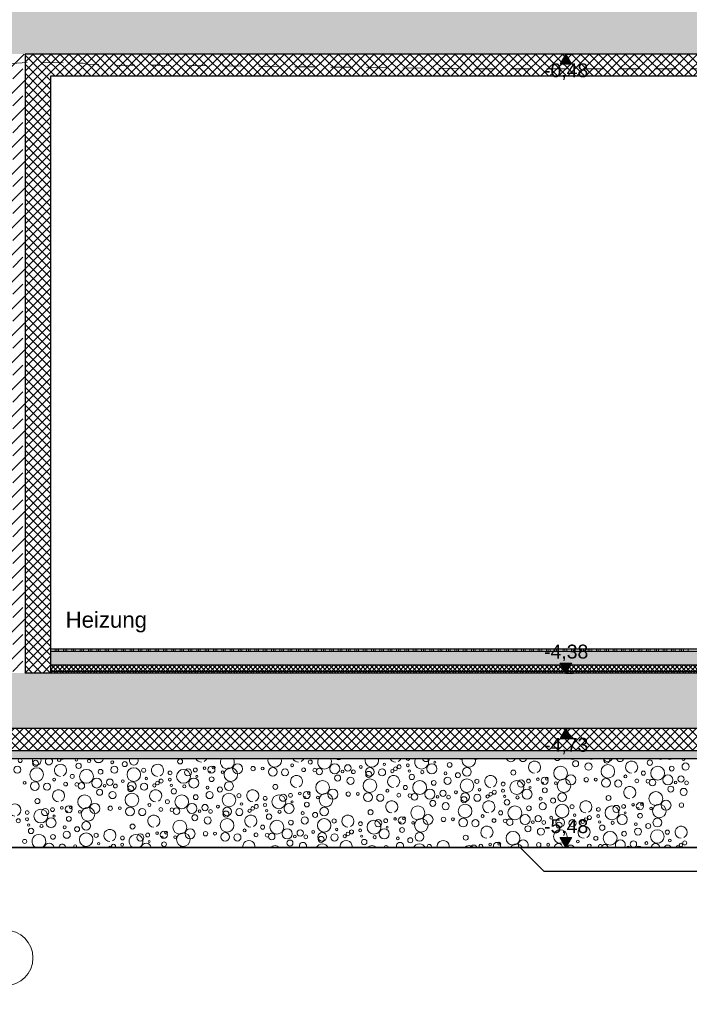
# Model space of a CAD drawing. Header units: metres. Extents: x -14.6 to 48.9, y -22.2 to 2.8.
# Tile 15 of 79: x 7.6 to 11.8, y -16.6 to -10.4. Entities that reach past the tile are written whole.
import ezdxf

# ---------------------------------------------------------------- set-up
doc = ezdxf.new("R2010")
doc.units = ezdxf.units.M
doc.header["$LTSCALE"] = 0.4
doc.header["$MEASUREMENT"] = 0
doc.linetypes.add('Strichlinie_ lang', pattern=[0.529167, 0.3175, -0.211667])
doc.layers.get('0').update_dxf_attribs({"color": 8, "lineweight": 9})
doc.layers.get('Defpoints').update_dxf_attribs({"color": 8, "lineweight": 9})
for name, color, linetype in [('EG__..___S_____ZEICHNEN', 8, 'Continuous'), ('Neubau__ GHIW - druckfeste Dämmung u BP', 8, 'Continuous'), ('Neubau__ GHIW - Perimeterdämmung', 8, 'Continuous'), ('Neubau__ GHIW - Perimeterdämmung Wand', 8, 'Continuous'), ('Neubau_A - Bodenaustausch', 8, 'Continuous'), ('Neubau_A - Sauberkeitsschicht', 8, 'Continuous'), ('Neubau_A-Bodenplatte', 8, 'Continuous'), ('Neubau_A-Decken', 8, 'Continuous'), ('Neubau_A-STB Wände', 8, 'Continuous'), ('Neubau_B-Bodenaufbau', 8, 'Continuous'), ('Neubau_R-Konstruktionsraster gross', 33, 'Continuous'), ('Neubau_T-Bemaßung', 8, 'Continuous'), ('Neubau_T-Text', 8, 'Continuous')]:
    doc.layers.add(name, color=color, linetype=linetype)
doc.layers.add('S-Linien _ Schraffuren.2D', color=8, linetype='Continuous', lineweight=9)
doc.styles.add('ERSTELLTER_STIL_2', font='arial.ttf')
doc.dimstyles.new('ERSTELLTER_STIL__1', dxfattribs={"dimtxt": 0.0875, "dimasz": 0.059375, "dimexe": 0.18, "dimexo": 0.0625, "dimgap": 0, "dimtad": 1, "dimzin": 0, "dimdsep": 46, "dimtxsty": 'ERSTELLTER_STIL_2', "dimblk": 'ARROWHEAD_6', "dimblk1": 'ARROWHEAD_6', "dimblk2": 'ARROWHEAD_6', "dimcen": 0.09, "dimclrd": 7, "dimclre": 7, "dimclrt": 7, "dimazin": 0, "dimtfac": 1, "dimtdec": 4, "dimtmove": 0, "dimatfit": 3, "dimfxl": 1, "dimtolj": 1, "dimtzin": 0, "dimarcsym": 0})
pattern_1 = [(45, (-364.88789, -10.175), (-0.084852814, 0.084852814), []), (45, (-364.93032, -10.13257), (-0.084852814, 0.084852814), [0.09, -0.03])]
pattern_2 = [(45, (-364.88789, -10.175), (-0.035355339, 0.035355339), [0.0375, -0.0125]), (45, (-364.88789, -10.139645), (-0.035355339, 0.035355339), [0.0375, -0.0125])]
pattern_3 = [(45, (-364.88789, -10.175), (-0.0282842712, 0.0282842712), []), (135, (-364.88789, -10.175), (0.0282842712, 0.0282842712), [])]

# ---------------------------------------------------------------- blocks, each defined once
blk = doc.blocks.new('*X264', base_point=(3718.7656, 0))
at = {"layer": 'Neubau_B-Bodenaufbau', "color": 7, "linetype": 'Continuous', "lineweight": 9}
for p, q in [((4091.4931, -4.23), (4091.4931, -4.245)), ((4091.5044, -4.23), (4091.5044, -4.245)), ((4091.5156, -4.23), (4091.5156, -4.245)), ((4091.5456, -4.23), (4091.5456, -4.245)), ((4091.5569, -4.23), (4091.5569, -4.245)), ((4091.5681, -4.23), (4091.5681, -4.245)), ((4091.5981, -4.23), (4091.5981, -4.245)), ((4091.6094, -4.23), (4091.6094, -4.245)), ((4091.6206, -4.23), (4091.6206, -4.245)), ((4091.6506, -4.23), (4091.6506, -4.245)), ((4091.6619, -4.23), (4091.6619, -4.245)), ((4091.6731, -4.23), (4091.6731, -4.245)), ((4091.7031, -4.23), (4091.7031, -4.245)), ((4091.7144, -4.23), (4091.7144, -4.245)), ((4091.7256, -4.23), (4091.7256, -4.245)), ((4091.7556, -4.23), (4091.7556, -4.245)), ((4091.7669, -4.23), (4091.7669, -4.245)), ((4091.7781, -4.23), (4091.7781, -4.245)), ((4091.8081, -4.23), (4091.8081, -4.245)), ((4091.8194, -4.23), (4091.8194, -4.245)), ((4091.8306, -4.23), (4091.8306, -4.245)), ((4091.8606, -4.23), (4091.8606, -4.245)), ((4091.8719, -4.23), (4091.8719, -4.245)), ((4091.8831, -4.23), (4091.8831, -4.245)), ((4091.9131, -4.23), (4091.9131, -4.245)), ((4091.9244, -4.23), (4091.9244, -4.245)), ((4091.9356, -4.23), (4091.9356, -4.245)), ((4091.9656, -4.23), (4091.9656, -4.245)), ((4091.9769, -4.23), (4091.9769, -4.245)), ((4091.9881, -4.23), (4091.9881, -4.245)), ((4092.0181, -4.23), (4092.0181, -4.245)), ((4092.0294, -4.23), (4092.0294, -4.245)), ((4092.0406, -4.23), (4092.0406, -4.245)), ((4092.0706, -4.23), (4092.0706, -4.245)), ((4092.0819, -4.23), (4092.0819, -4.245)), ((4092.0931, -4.23), (4092.0931, -4.245)), ((4092.1231, -4.23), (4092.1231, -4.245)), ((4092.1344, -4.23), (4092.1344, -4.245)), ((4092.1456, -4.23), (4092.1456, -4.245)), ((4092.1756, -4.23), (4092.1756, -4.245)), ((4092.1869, -4.23), (4092.1869, -4.245)), ((4092.1981, -4.23), (4092.1981, -4.245)), ((4092.2281, -4.23), (4092.2281, -4.245)), ((4092.2394, -4.23), (4092.2394, -4.245)), ((4092.2506, -4.23), (4092.2506, -4.245)), ((4092.2806, -4.23), (4092.2806, -4.245)), ((4092.2919, -4.23), (4092.2919, -4.245)), ((4092.3031, -4.23), (4092.3031, -4.245)), ((4092.3331, -4.23), (4092.3331, -4.245)), ((4092.3444, -4.23), (4092.3444, -4.245)), ((4092.3556, -4.23), (4092.3556, -4.245)), ((4092.3856, -4.23), (4092.3856, -4.245)), ((4092.3969, -4.23), (4092.3969, -4.245)), ((4092.4081, -4.23), (4092.4081, -4.245)), ((4092.4381, -4.23), (4092.4381, -4.245)), ((4092.4494, -4.23), (4092.4494, -4.245)), ((4092.4606, -4.23), (4092.4606, -4.245)), ((4092.4906, -4.23), (4092.4906, -4.245)), ((4092.5019, -4.23), (4092.5019, -4.245)), ((4092.5131, -4.23), (4092.5131, -4.245)), ((4092.5431, -4.23), (4092.5431, -4.245)), ((4092.5544, -4.23), (4092.5544, -4.245)), ((4092.5656, -4.23), (4092.5656, -4.245)), ((4092.5956, -4.23), (4092.5956, -4.245)), ((4092.6069, -4.23), (4092.6069, -4.245)), ((4092.6181, -4.23), (4092.6181, -4.245)), ((4092.6481, -4.23), (4092.6481, -4.245)), ((4092.6594, -4.23), (4092.6594, -4.245)), ((4092.6706, -4.23), (4092.6706, -4.245)), ((4092.7006, -4.23), (4092.7006, -4.245)), ((4092.7119, -4.23), (4092.7119, -4.245)), ((4092.7231, -4.23), (4092.7231, -4.245)), ((4092.7531, -4.23), (4092.7531, -4.245)), ((4092.7644, -4.23), (4092.7644, -4.245)), ((4092.7756, -4.23), (4092.7756, -4.245)), ((4092.8056, -4.23), (4092.8056, -4.245)), ((4092.8169, -4.23), (4092.8169, -4.245)), ((4092.8281, -4.23), (4092.8281, -4.245)), ((4092.8581, -4.23), (4092.8581, -4.245)), ((4092.8694, -4.23), (4092.8694, -4.245)), ((4092.8806, -4.23), (4092.8806, -4.245)), ((4092.9106, -4.23), (4092.9106, -4.245)), ((4092.9219, -4.23), (4092.9219, -4.245)), ((4092.9331, -4.23), (4092.9331, -4.245)), ((4092.9631, -4.23), (4092.9631, -4.245)), ((4092.9744, -4.23), (4092.9744, -4.245)), ((4092.9856, -4.23), (4092.9856, -4.245)), ((4093.0156, -4.23), (4093.0156, -4.245)), ((4093.0269, -4.23), (4093.0269, -4.245)), ((4093.0381, -4.23), (4093.0381, -4.245)), ((4093.0681, -4.23), (4093.0681, -4.245)), ((4093.0794, -4.23), (4093.0794, -4.245)), ((4093.0906, -4.23), (4093.0906, -4.245)), ((4093.1206, -4.23), (4093.1206, -4.245)), ((4093.1319, -4.23), (4093.1319, -4.245)), ((4093.1431, -4.23), (4093.1431, -4.245)), ((4093.1731, -4.23), (4093.1731, -4.245)), ((4093.1844, -4.23), (4093.1844, -4.245)), ((4093.1956, -4.23), (4093.1956, -4.245)), ((4093.2256, -4.23), (4093.2256, -4.245)), ((4093.2369, -4.23), (4093.2369, -4.245)), ((4093.2481, -4.23), (4093.2481, -4.245)), ((4093.2781, -4.23), (4093.2781, -4.245)), ((4093.2894, -4.23), (4093.2894, -4.245)), ((4093.3006, -4.23), (4093.3006, -4.245)), ((4093.3306, -4.23), (4093.3306, -4.245)), ((4093.3419, -4.23), (4093.3419, -4.245)), ((4093.3531, -4.23), (4093.3531, -4.245)), ((4093.3831, -4.23), (4093.3831, -4.245)), ((4093.3944, -4.23), (4093.3944, -4.245)), ((4093.4056, -4.23), (4093.4056, -4.245)), ((4093.4356, -4.23), (4093.4356, -4.245)), ((4093.4469, -4.23), (4093.4469, -4.245)), ((4093.4581, -4.23), (4093.4581, -4.245)), ((4093.4881, -4.23), (4093.4881, -4.245)), ((4093.4994, -4.23), (4093.4994, -4.245)), ((4093.5106, -4.23), (4093.5106, -4.245)), ((4093.5406, -4.23), (4093.5406, -4.245)), ((4093.5519, -4.23), (4093.5519, -4.245)), ((4093.5631, -4.23), (4093.5631, -4.245)), ((4093.5931, -4.23), (4093.5931, -4.245)), ((4093.6044, -4.23), (4093.6044, -4.245)), ((4093.6156, -4.23), (4093.6156, -4.245)), ((4093.6456, -4.23), (4093.6456, -4.245)), ((4093.6569, -4.23), (4093.6569, -4.245)), ((4093.6681, -4.23), (4093.6681, -4.245)), ((4093.6981, -4.23), (4093.6981, -4.245)), ((4093.7094, -4.23), (4093.7094, -4.245)), ((4093.7206, -4.23), (4093.7206, -4.245)), ((4093.7506, -4.23), (4093.7506, -4.245)), ((4093.7619, -4.23), (4093.7619, -4.245)), ((4093.7731, -4.23), (4093.7731, -4.245)), ((4093.8031, -4.23), (4093.8031, -4.245)), ((4093.8144, -4.23), (4093.8144, -4.245)), ((4093.8256, -4.23), (4093.8256, -4.245)), ((4093.8556, -4.23), (4093.8556, -4.245)), ((4093.8669, -4.23), (4093.8669, -4.245)), ((4093.8781, -4.23), (4093.8781, -4.245)), ((4093.9081, -4.23), (4093.9081, -4.245)), ((4093.9194, -4.23), (4093.9194, -4.245)), ((4093.9306, -4.23), (4093.9306, -4.245)), ((4093.9606, -4.23), (4093.9606, -4.245)), ((4093.9719, -4.23), (4093.9719, -4.245)), ((4093.9831, -4.23), (4093.9831, -4.245)), ((4094.0131, -4.23), (4094.0131, -4.245)), ((4094.0244, -4.23), (4094.0244, -4.245)), ((4094.0356, -4.23), (4094.0356, -4.245)), ((4094.0656, -4.23), (4094.0656, -4.245)), ((4094.0769, -4.23), (4094.0769, -4.245)), ((4094.0881, -4.23), (4094.0881, -4.245)), ((4094.1181, -4.23), (4094.1181, -4.245)), ((4094.1294, -4.23), (4094.1294, -4.245)), ((4094.1406, -4.23), (4094.1406, -4.245)), ((4094.1706, -4.23), (4094.1706, -4.245)), ((4094.1819, -4.23), (4094.1819, -4.245)), ((4094.1931, -4.23), (4094.1931, -4.245)), ((4094.2231, -4.23), (4094.2231, -4.245)), ((4094.2344, -4.23), (4094.2344, -4.245)), ((4094.2456, -4.23), (4094.2456, -4.245)), ((4094.2756, -4.23), (4094.2756, -4.245)), ((4094.2869, -4.23), (4094.2869, -4.245)), ((4094.2981, -4.23), (4094.2981, -4.245)), ((4094.3281, -4.23), (4094.3281, -4.245)), ((4094.3394, -4.23), (4094.3394, -4.245)), ((4094.3506, -4.23), (4094.3506, -4.245)), ((4094.3806, -4.23), (4094.3806, -4.245)), ((4094.3919, -4.23), (4094.3919, -4.245)), ((4094.4031, -4.23), (4094.4031, -4.245)), ((4094.4331, -4.23), (4094.4331, -4.245)), ((4094.4444, -4.23), (4094.4444, -4.245)), ((4094.4556, -4.23), (4094.4556, -4.245)), ((4094.4856, -4.23), (4094.4856, -4.245)), ((4094.4969, -4.23), (4094.4969, -4.245)), ((4094.5081, -4.23), (4094.5081, -4.245)), ((4094.5381, -4.23), (4094.5381, -4.245)), ((4094.5494, -4.23), (4094.5494, -4.245)), ((4094.5606, -4.23), (4094.5606, -4.245)), ((4094.5906, -4.23), (4094.5906, -4.245)), ((4094.6019, -4.23), (4094.6019, -4.245)), ((4094.6131, -4.23), (4094.6131, -4.245)), ((4094.6431, -4.23), (4094.6431, -4.245)), ((4094.6544, -4.23), (4094.6544, -4.245)), ((4094.6656, -4.23), (4094.6656, -4.245)), ((4094.6956, -4.23), (4094.6956, -4.245)), ((4094.7069, -4.23), (4094.7069, -4.245)), ((4094.7181, -4.23), (4094.7181, -4.245)), ((4094.7481, -4.23), (4094.7481, -4.245)), ((4094.7594, -4.23), (4094.7594, -4.245)), ((4094.7706, -4.23), (4094.7706, -4.245)), ((4094.8006, -4.23), (4094.8006, -4.245)), ((4094.8119, -4.23), (4094.8119, -4.245)), ((4094.8231, -4.23), (4094.8231, -4.245)), ((4094.8531, -4.23), (4094.8531, -4.245)), ((4094.8644, -4.23), (4094.8644, -4.245)), ((4094.8756, -4.23), (4094.8756, -4.245)), ((4094.9056, -4.23), (4094.9056, -4.245)), ((4094.9169, -4.23), (4094.9169, -4.245)), ((4094.9281, -4.23), (4094.9281, -4.245)), ((4094.9581, -4.23), (4094.9581, -4.245)), ((4094.9694, -4.23), (4094.9694, -4.245)), ((4094.9806, -4.23), (4094.9806, -4.245)), ((4095.0106, -4.23), (4095.0106, -4.245)), ((4095.0219, -4.23), (4095.0219, -4.245)), ((4095.0331, -4.23), (4095.0331, -4.245)), ((4095.0631, -4.23), (4095.0631, -4.245)), ((4095.0744, -4.23), (4095.0744, -4.245)), ((4095.0856, -4.23), (4095.0856, -4.245)), ((4095.1156, -4.23), (4095.1156, -4.245)), ((4095.1269, -4.23), (4095.1269, -4.245)), ((4095.1381, -4.23), (4095.1381, -4.245)), ((4095.1681, -4.23), (4095.1681, -4.245)), ((4095.1794, -4.23), (4095.1794, -4.245)), ((4095.1906, -4.23), (4095.1906, -4.245)), ((4095.2206, -4.23), (4095.2206, -4.245)), ((4095.2319, -4.23), (4095.2319, -4.245)), ((4095.2431, -4.23), (4095.2431, -4.245)), ((4095.2731, -4.23), (4095.2731, -4.245)), ((4095.2844, -4.23), (4095.2844, -4.245)), ((4095.2956, -4.23), (4095.2956, -4.245)), ((4095.3256, -4.23), (4095.3256, -4.245)), ((4095.3369, -4.23), (4095.3369, -4.245)), ((4095.3481, -4.23), (4095.3481, -4.245)), ((4095.3781, -4.23), (4095.3781, -4.245)), ((4095.3894, -4.23), (4095.3894, -4.245)), ((4095.4006, -4.23), (4095.4006, -4.245)), ((4095.4306, -4.23), (4095.4306, -4.245)), ((4095.4419, -4.23), (4095.4419, -4.245)), ((4095.4531, -4.23), (4095.4531, -4.245)), ((4095.4831, -4.23), (4095.4831, -4.245))]:
    blk.add_line(p, q, dxfattribs=at)
blk = doc.blocks.new('*X266', base_point=(3718.7656, 0))
at = {"layer": 'Neubau_A - Bodenaustausch', "color": 253, "linetype": 'Continuous', "lineweight": 9, "true_color": 0x9f9f9f}
for centre, radius in [((4091.2732, -4.9321), 0.0118), ((4091.3699, -4.9486), 0.0189), ((4091.6262, -4.9281), 0.00732), ((4091.6415, -4.965), 0.0169), ((4091.7074, -4.9342), 0.0101), ((4091.8535, -4.9423), 0.00908), ((4091.932, -4.9541), 0.0158), ((4092.2814, -4.9375), 0.0158), ((4092.6438, -4.9834), 0.0315), ((4092.9876, -4.9616), 0.00908), ((4093.1012, -4.9413), 0.0128), ((4093.2557, -4.9834), 0.0315), ((4093.3382, -4.9781), 0.0201), ((4093.4198, -4.9717), 0.00908), ((4093.568, -4.9555), 0.00812), ((4093.6613, -4.971), 0.0126), ((4093.7161, -4.9616), 0.00908), ((4093.8675, -4.9834), 0.0315), ((4093.8866, -4.9413), 0.00642), ((4093.9798, -4.9593), 0.015), ((4094.7737, -4.9516), 0.0189), ((4094.8551, -4.9693), 0.0223), ((4094.9773, -4.9999), 0.0427), ((4095.2415, -4.945), 0.0169), ((4095.4669, -4.9693), 0.0223), ((4091.2551, -4.9893), 0.0223), ((4091.3773, -5.0199), 0.0427), ((4091.6012, -5.0313), 0.0128), ((4091.6912, -5.0313), 0.0436), ((4091.7797, -5.0025), 0.015), ((4091.8669, -4.9893), 0.0223), ((4091.9891, -5.0199), 0.0427), ((4092.0517, -4.9927), 0.013), ((4092.2175, -5.0095), 0.0119), ((4092.303, -5.0313), 0.0436), ((4092.3306, -5.0063), 0.0223), ((4092.3767, -4.9908), 0.0119), ((4092.3866, -5.0313), 0.00642), ((4092.4356, -4.9798), 0.00837), ((4092.4787, -4.9893), 0.0223), ((4092.4681, -5.0042), 0.00574), ((4092.4925, -4.9758), 0.00908), ((4092.5493, -5.0042), 0.00837), ((4092.601, -5.0199), 0.0427), ((4092.7412, -4.9827), 0.0137), ((4092.8009, -4.9818), 0.00908), ((4092.8654, -5.0025), 0.0275), ((4092.9424, -5.0063), 0.0223), ((4093.0596, -4.9898), 0.0117), ((4093.1296, -4.992), 0.0115), ((4093.1586, -5.0006), 0.0205), ((4093.2737, -5.0416), 0.0189), ((4093.3042, -5.0001), 0.00837), ((4093.3732, -5.0021), 0.0118), ((4093.4772, -5.0025), 0.0275), ((4093.4699, -5.0186), 0.0189), ((4093.5542, -5.0063), 0.0223), ((4093.6187, -4.9981), 0.0103), ((4093.6383, -4.9836), 0.0115), ((4093.7262, -4.9981), 0.00732), ((4093.7415, -5.035), 0.0169), ((4093.8074, -5.0042), 0.0101), ((4093.9535, -5.0123), 0.00908), ((4094.032, -5.0241), 0.0158), ((4094.0891, -5.0025), 0.0275), ((4094.3814, -5.0075), 0.0158), ((4094.6793, -5.0113), 0.0436), ((4094.7438, -5.0534), 0.0315), ((4095.0876, -5.0316), 0.00908), ((4095.2012, -5.0113), 0.0128), ((4095.2912, -5.0113), 0.0436), ((4095.3557, -5.0534), 0.0315), ((4095.3797, -4.9825), 0.015), ((4091.3009, -5.0718), 0.00908), ((4091.3654, -5.0925), 0.0275), ((4091.4424, -5.0963), 0.0223), ((4091.4876, -5.0516), 0.00908), ((4091.5596, -5.0798), 0.0117), ((4091.6296, -5.082), 0.0115), ((4091.6586, -5.0906), 0.0205), ((4091.7557, -5.0734), 0.0315), ((4091.8042, -5.0901), 0.00837), ((4091.8382, -5.0681), 0.0201), ((4091.8732, -5.0921), 0.0118), ((4091.9198, -5.0617), 0.00908), ((4091.9772, -5.0925), 0.0275), ((4092.0542, -5.0963), 0.0223), ((4092.068, -5.0455), 0.00812), ((4092.1187, -5.0881), 0.0103), ((4092.1383, -5.0736), 0.0115), ((4092.1613, -5.061), 0.0126), ((4092.2161, -5.0516), 0.00908), ((4092.2262, -5.0881), 0.00732), ((4092.3074, -5.0942), 0.0101), ((4092.3675, -5.0734), 0.0315), ((4092.4798, -5.0493), 0.015), ((4092.5891, -5.0925), 0.0275), ((4092.8814, -5.0975), 0.0158), ((4093.1793, -5.1013), 0.0436), ((4093.3551, -5.0593), 0.0223), ((4093.4773, -5.0899), 0.0427), ((4093.7912, -5.1013), 0.0436), ((4093.8797, -5.0725), 0.015), ((4093.9669, -5.0593), 0.0223), ((4094.0891, -5.0899), 0.0427), ((4094.1517, -5.0627), 0.013), ((4094.3175, -5.0795), 0.0119), ((4094.403, -5.1013), 0.0436), ((4094.4306, -5.0763), 0.0223), ((4094.4767, -5.0608), 0.0119), ((4094.5356, -5.0498), 0.00837), ((4094.5787, -5.0593), 0.0223), ((4094.5681, -5.0742), 0.00574), ((4094.5925, -5.0458), 0.00908), ((4094.6493, -5.0742), 0.00837), ((4094.701, -5.0899), 0.0427), ((4094.8412, -5.0527), 0.0137), ((4094.9009, -5.0518), 0.00908), ((4094.9654, -5.0725), 0.0275), ((4095.0424, -5.0763), 0.0223), ((4095.1596, -5.0598), 0.0117), ((4095.2296, -5.062), 0.0115), ((4095.2586, -5.0706), 0.0205), ((4095.4042, -5.0701), 0.00837), ((4095.4382, -5.0481), 0.0201), ((4095.4732, -5.0721), 0.0118), ((4091.6793, -5.1913), 0.0436), ((4091.7737, -5.1316), 0.0189), ((4091.8551, -5.1493), 0.0223), ((4091.9773, -5.1799), 0.0427), ((4091.9699, -5.1086), 0.0189), ((4092.2415, -5.125), 0.0169), ((4092.2912, -5.1913), 0.0436), ((4092.3797, -5.1625), 0.015), ((4092.4535, -5.1023), 0.00908), ((4092.4669, -5.1493), 0.0223), ((4092.532, -5.1141), 0.0158), ((4092.5891, -5.1799), 0.0427), ((4092.6517, -5.1527), 0.013), ((4092.903, -5.1913), 0.0436), ((4092.9306, -5.1663), 0.0223), ((4092.9767, -5.1508), 0.0119), ((4093.0356, -5.1398), 0.00837), ((4093.0787, -5.1493), 0.0223), ((4093.0925, -5.1358), 0.00908), ((4093.201, -5.1799), 0.0427), ((4093.2438, -5.1434), 0.0315), ((4093.3412, -5.1427), 0.0137), ((4093.4009, -5.1418), 0.00908), ((4093.4654, -5.1625), 0.0275), ((4093.5424, -5.1663), 0.0223), ((4093.5876, -5.1216), 0.00908), ((4093.6596, -5.1498), 0.0117), ((4093.7012, -5.1013), 0.0128), ((4093.7296, -5.152), 0.0115), ((4093.7586, -5.1606), 0.0205), ((4093.8557, -5.1434), 0.0315), ((4093.9382, -5.1381), 0.0201), ((4094.0198, -5.1317), 0.00908), ((4094.0772, -5.1625), 0.0275), ((4094.1542, -5.1663), 0.0223), ((4094.168, -5.1155), 0.00812), ((4094.2187, -5.1581), 0.0103), ((4094.2383, -5.1436), 0.0115), ((4094.2613, -5.131), 0.0126), ((4094.3161, -5.1216), 0.00908), ((4094.4675, -5.1434), 0.0315), ((4094.4866, -5.1013), 0.00642), ((4094.5798, -5.1193), 0.015), ((4094.6891, -5.1625), 0.0275), ((4095.2793, -5.1713), 0.0436), ((4095.3737, -5.1116), 0.0189), ((4095.4551, -5.1293), 0.0223), ((4091.3814, -5.1875), 0.0158), ((4091.7438, -5.2334), 0.0315), ((4092.0876, -5.2116), 0.00908), ((4092.2012, -5.1913), 0.0128), ((4092.3557, -5.2334), 0.0315), ((4092.4382, -5.2281), 0.0201), ((4092.668, -5.2055), 0.00812), ((4092.7613, -5.221), 0.0126), ((4092.8175, -5.1695), 0.0119), ((4092.8161, -5.2116), 0.00908), ((4092.9675, -5.2334), 0.0315), ((4092.9866, -5.1913), 0.00642), ((4093.0681, -5.1642), 0.00574), ((4093.0798, -5.2093), 0.015), ((4093.1493, -5.1642), 0.00837), ((4093.8737, -5.2016), 0.0189), ((4093.9042, -5.1601), 0.00837), ((4093.9551, -5.2193), 0.0223), ((4093.9732, -5.1621), 0.0118), ((4094.0773, -5.2499), 0.0427), ((4094.0699, -5.1786), 0.0189), ((4094.3262, -5.1581), 0.00732), ((4094.3415, -5.195), 0.0169), ((4094.4074, -5.1642), 0.0101), ((4094.5535, -5.1723), 0.00908), ((4094.5669, -5.2193), 0.0223), ((4094.632, -5.1841), 0.0158), ((4094.6891, -5.2499), 0.0427), ((4094.7517, -5.2227), 0.013), ((4094.9814, -5.1675), 0.0158), ((4095.0767, -5.2208), 0.0119), ((4095.1356, -5.2098), 0.00837), ((4095.1787, -5.2193), 0.0223), ((4095.1925, -5.2058), 0.00908), ((4095.301, -5.2499), 0.0427), ((4095.3438, -5.2134), 0.0315), ((4095.4412, -5.2127), 0.0137), ((4091.3175, -5.2595), 0.0119), ((4091.403, -5.2813), 0.0436), ((4091.4306, -5.2563), 0.0223), ((4091.4767, -5.2408), 0.0119), ((4091.5356, -5.2298), 0.00837), ((4091.5787, -5.2393), 0.0223), ((4091.5681, -5.2542), 0.00574), ((4091.5925, -5.2258), 0.00908), ((4091.6493, -5.2542), 0.00837), ((4091.701, -5.2699), 0.0427), ((4091.8412, -5.2327), 0.0137), ((4091.9009, -5.2318), 0.00908), ((4091.9654, -5.2525), 0.0275), ((4092.0424, -5.2563), 0.0223), ((4092.1596, -5.2398), 0.0117), ((4092.2296, -5.242), 0.0115), ((4092.2586, -5.2506), 0.0205), ((4092.3737, -5.2916), 0.0189), ((4092.4042, -5.2501), 0.00837), ((4092.4732, -5.2521), 0.0118), ((4092.5198, -5.2217), 0.00908), ((4092.5772, -5.2525), 0.0275), ((4092.5699, -5.2686), 0.0189), ((4092.6542, -5.2563), 0.0223), ((4092.7187, -5.2481), 0.0103), ((4092.7383, -5.2336), 0.0115), ((4092.8262, -5.2481), 0.00732), ((4092.8415, -5.285), 0.0169), ((4092.9074, -5.2542), 0.0101), ((4093.0535, -5.2623), 0.00908), ((4093.132, -5.2741), 0.0158), ((4093.1891, -5.2525), 0.0275), ((4093.4814, -5.2575), 0.0158), ((4093.7793, -5.2613), 0.0436), ((4093.8438, -5.3034), 0.0315), ((4094.1876, -5.2816), 0.00908), ((4094.3012, -5.2613), 0.0128), ((4094.3912, -5.2613), 0.0436), ((4094.4557, -5.3034), 0.0315), ((4094.4797, -5.2325), 0.015), ((4094.768, -5.2755), 0.00812), ((4094.9175, -5.2395), 0.0119), ((4094.9161, -5.2816), 0.00908), ((4095.003, -5.2613), 0.0436), ((4095.0306, -5.2363), 0.0223), ((4095.0675, -5.3034), 0.0315), ((4095.0866, -5.2613), 0.00642), ((4095.1681, -5.2342), 0.00574), ((4095.1798, -5.2793), 0.015), ((4095.2493, -5.2342), 0.00837), ((4091.2613, -5.311), 0.0126), ((4091.3161, -5.3016), 0.00908), ((4091.3262, -5.3381), 0.00732), ((4091.4074, -5.3442), 0.0101), ((4091.4675, -5.3234), 0.0315), ((4091.4866, -5.2813), 0.00642), ((4091.5798, -5.2993), 0.015), ((4091.6891, -5.3425), 0.0275), ((4091.9814, -5.3475), 0.0158), ((4092.2793, -5.3513), 0.0436), ((4092.4551, -5.3093), 0.0223), ((4092.5773, -5.3399), 0.0427), ((4092.8912, -5.3513), 0.0436), ((4092.9797, -5.3225), 0.015), ((4093.0669, -5.3093), 0.0223), ((4093.1891, -5.3399), 0.0427), ((4093.2517, -5.3127), 0.013), ((4093.4175, -5.3295), 0.0119), ((4093.503, -5.3513), 0.0436), ((4093.5306, -5.3263), 0.0223), ((4093.5767, -5.3108), 0.0119), ((4093.6356, -5.2998), 0.00837), ((4093.6787, -5.3093), 0.0223), ((4093.6681, -5.3242), 0.00574), ((4093.6925, -5.2958), 0.00908), ((4093.7493, -5.3242), 0.00837), ((4093.801, -5.3399), 0.0427), ((4093.9412, -5.3027), 0.0137), ((4094.0009, -5.3018), 0.00908), ((4094.0654, -5.3225), 0.0275), ((4094.1424, -5.3263), 0.0223), ((4094.2596, -5.3098), 0.0117), ((4094.3296, -5.312), 0.0115), ((4094.3586, -5.3206), 0.0205), ((4094.5042, -5.3201), 0.00837), ((4094.5382, -5.2981), 0.0201), ((4094.5732, -5.3221), 0.0118), ((4094.6198, -5.2917), 0.00908), ((4094.6772, -5.3225), 0.0275), ((4094.6699, -5.3386), 0.0189), ((4094.7542, -5.3263), 0.0223), ((4094.8187, -5.3181), 0.0103), ((4094.8383, -5.3036), 0.0115), ((4094.8613, -5.291), 0.0126), ((4094.9262, -5.3181), 0.00732), ((4095.0074, -5.3242), 0.0101), ((4095.1535, -5.3323), 0.00908), ((4095.232, -5.3441), 0.0158), ((4095.2891, -5.3225), 0.0275), ((4091.3415, -5.375), 0.0169), ((4091.4797, -5.4125), 0.015), ((4091.5535, -5.3523), 0.00908), ((4091.5669, -5.3993), 0.0223), ((4091.632, -5.3641), 0.0158), ((4091.6891, -5.4299), 0.0427), ((4091.7517, -5.4027), 0.013), ((4092.0306, -5.4163), 0.0223), ((4092.0767, -5.4008), 0.0119), ((4092.1356, -5.3898), 0.00837), ((4092.1787, -5.3993), 0.0223), ((4092.1925, -5.3858), 0.00908), ((4092.301, -5.4299), 0.0427), ((4092.3438, -5.3934), 0.0315), ((4092.4412, -5.3927), 0.0137), ((4092.5009, -5.3918), 0.00908), ((4092.5654, -5.4125), 0.0275), ((4092.6424, -5.4163), 0.0223), ((4092.6876, -5.3716), 0.00908), ((4092.7596, -5.3998), 0.0117), ((4092.8012, -5.3513), 0.0128), ((4092.8296, -5.402), 0.0115), ((4092.8586, -5.4106), 0.0205), ((4092.9557, -5.3934), 0.0315), ((4093.0382, -5.3881), 0.0201), ((4093.1198, -5.3817), 0.00908), ((4093.1772, -5.4125), 0.0275), ((4093.2542, -5.4163), 0.0223), ((4093.268, -5.3655), 0.00812), ((4093.3383, -5.3936), 0.0115), ((4093.3613, -5.381), 0.0126), ((4093.4161, -5.3716), 0.00908), ((4093.5675, -5.3934), 0.0315), ((4093.5866, -5.3513), 0.00642), ((4093.6798, -5.3693), 0.015), ((4093.7891, -5.4125), 0.0275), ((4094.3793, -5.4213), 0.0436), ((4094.4737, -5.3616), 0.0189), ((4094.5551, -5.3793), 0.0223), ((4094.6773, -5.4099), 0.0427), ((4094.9415, -5.355), 0.0169), ((4094.9912, -5.4213), 0.0436), ((4095.0797, -5.3925), 0.015), ((4095.1669, -5.3793), 0.0223), ((4095.2891, -5.4099), 0.0427), ((4095.3517, -5.3827), 0.013), ((4091.3012, -5.4413), 0.0128), ((4091.768, -5.4555), 0.00812), ((4091.9175, -5.4195), 0.0119), ((4091.9161, -5.4616), 0.00908), ((4092.0866, -5.4413), 0.00642), ((4092.1681, -5.4142), 0.00574), ((4092.1798, -5.4593), 0.015), ((4092.2493, -5.4142), 0.00837), ((4092.9737, -5.4516), 0.0189), ((4093.0042, -5.4101), 0.00837), ((4093.0732, -5.4121), 0.0118), ((4093.1699, -5.4286), 0.0189), ((4093.3187, -5.4081), 0.0103), ((4093.4262, -5.4081), 0.00732), ((4093.4415, -5.445), 0.0169), ((4093.5074, -5.4142), 0.0101), ((4093.6535, -5.4223), 0.00908), ((4093.732, -5.4341), 0.0158), ((4094.0814, -5.4175), 0.0158), ((4094.2356, -5.4598), 0.00837), ((4094.2925, -5.4558), 0.00908), ((4094.5412, -5.4627), 0.0137), ((4094.6009, -5.4618), 0.00908), ((4094.7876, -5.4416), 0.00908), ((4094.9012, -5.4213), 0.0128), ((4095.1382, -5.4581), 0.0201), ((4095.2198, -5.4517), 0.00908), ((4095.368, -5.4355), 0.00812), ((4095.4383, -5.4636), 0.0115), ((4095.4613, -5.451), 0.0126)]:
    blk.add_circle(centre, radius, dxfattribs=at)
for centre, radius, start, end in [((4091.3772, -4.9325), 0.0275, 153.12442, 26.87558), ((4091.4542, -4.9363), 0.0223, 133.06733, 46.93267), ((4091.5269, -4.9931), 0.0382, 296.56505, 270), ((4091.5187, -4.9281), 0.0103, 128.67493, 51.32507), ((4091.5383, -4.9136), 0.0115, 214.11756, 325.88244), ((4091.7675, -4.9134), 0.0315, 192.18265, 347.81735), ((4091.9891, -4.9325), 0.0275, 153.12442, 26.87558), ((4092.1387, -4.9931), 0.0382, 296.56505, 270), ((4092.4151, -4.9031), 0.0382, 206.20634, 270), ((4092.4151, -4.9031), 0.0382, 296.56505, 333.79366), ((4092.5793, -4.9413), 0.0436, 150.6762, 29.3238), ((4092.7551, -4.8993), 0.0223, 248.25552, 291.74448), ((4092.8773, -4.9299), 0.0427, 166.63725, 13.36275), ((4093.0269, -4.9031), 0.0382, 206.20634, 270), ((4093.0269, -4.9031), 0.0382, 296.56505, 333.79366), ((4093.1912, -4.9413), 0.0436, 150.6762, 29.3238), ((4093.2797, -4.9125), 0.015, 210.024, 329.976), ((4093.3669, -4.8993), 0.0223, 248.25552, 291.74448), ((4093.4891, -4.9299), 0.0427, 166.63725, 13.36275), ((4093.6387, -4.9031), 0.0382, 206.20634, 270), ((4093.6387, -4.9031), 0.0382, 296.56505, 333.79366), ((4093.7175, -4.9195), 0.0119, 182.29159, 357.70841), ((4093.803, -4.9413), 0.0436, 150.6762, 29.3238), ((4093.8306, -4.9163), 0.0223, 189.63223, 350.36777), ((4093.9787, -4.8993), 0.0223, 248.25552, 291.74448), ((4094.0493, -4.9142), 0.00837, 224.20923, 315.79077), ((4094.101, -4.9299), 0.0427, 166.63725, 13.36275), ((4094.1438, -4.8934), 0.0315, 237.7709, 302.2291), ((4094.3654, -4.9125), 0.0275, 195.90088, 344.09912), ((4094.4424, -4.9163), 0.0223, 189.63223, 350.36777), ((4094.5151, -4.9731), 0.0382, 296.56505, 270), ((4094.6586, -4.9106), 0.0205, 207.38726, 332.61274), ((4094.7557, -4.8934), 0.0315, 237.7709, 302.2291), ((4094.8732, -4.9121), 0.0118, 221.64785, 318.35215), ((4094.9772, -4.9125), 0.0275, 195.90088, 344.09912), ((4094.9699, -4.9286), 0.0189, 152.73866, 27.26134), ((4095.0542, -4.9163), 0.0223, 189.63223, 350.36777), ((4095.1269, -4.9731), 0.0382, 296.56505, 270), ((4095.3074, -4.9142), 0.0101, 215.0991, 324.9009), ((4095.3675, -4.8934), 0.0315, 237.7709, 302.2291), ((4095.4535, -4.9223), 0.00908, 165.42979, 14.57021), ((4093.0151, -5.0631), 0.0382, 296.56505, 270), ((4093.6269, -5.0631), 0.0382, 296.56505, 270), ((4094.2387, -5.0631), 0.0382, 296.56505, 270), ((4091.5151, -5.1531), 0.0382, 296.56505, 270), ((4092.1269, -5.1531), 0.0382, 296.56505, 270), ((4092.7387, -5.1531), 0.0382, 296.56505, 270), ((4095.1151, -5.1331), 0.0382, 296.56505, 270), ((4091.2387, -5.2431), 0.0382, 296.56505, 270), ((4093.6151, -5.2231), 0.0382, 296.56505, 270), ((4094.2269, -5.2231), 0.0382, 296.56505, 270), ((4094.8387, -5.2231), 0.0382, 296.56505, 270), ((4092.1151, -5.3131), 0.0382, 296.56505, 270), ((4092.7269, -5.3131), 0.0382, 296.56505, 270), ((4093.3387, -5.3131), 0.0382, 296.56505, 270), ((4091.8387, -5.4031), 0.0382, 296.56505, 270), ((4094.2151, -5.3831), 0.0382, 296.56505, 270), ((4094.8269, -5.3831), 0.0382, 296.56505, 270), ((4095.4387, -5.3831), 0.0382, 296.56505, 270), ((4091.3912, -5.4413), 0.0436, 297.40232, 242.59768), ((4091.4557, -5.4834), 0.0315, 6.10897, 173.89103), ((4091.5382, -5.4781), 0.0201, 354.46523, 185.53477), ((4091.8613, -5.471), 0.0126, 314.67095, 225.32905), ((4092.003, -5.4413), 0.0436, 297.40232, 242.59768), ((4092.0675, -5.4834), 0.0315, 6.10897, 173.89103), ((4092.7151, -5.4731), 0.0382, 349.64012, 190.35988), ((4093.0551, -5.4693), 0.0223, 331.32078, 208.67922), ((4093.1773, -5.4999), 0.0427, 27.72665, 152.27335), ((4093.3269, -5.4731), 0.0382, 349.64012, 190.35988), ((4093.6669, -5.4693), 0.0223, 331.32078, 208.67922), ((4093.7891, -5.4999), 0.0427, 27.72665, 152.27335), ((4093.9387, -5.4731), 0.0382, 349.64012, 190.35988), ((4094.1767, -5.4708), 0.0119, 309.52892, 230.47108), ((4094.2787, -5.4693), 0.0223, 331.32078, 208.67922), ((4094.401, -5.4999), 0.0427, 27.72665, 152.27335), ((4094.4438, -5.4634), 0.0315, 328.0976, 211.9024), ((4094.6654, -5.4825), 0.0275, 5.10851, 174.89149), ((4094.8596, -5.4698), 0.0117, 299.03457, 240.96543), ((4095.0557, -5.4634), 0.0315, 328.0976, 211.9024), ((4095.2772, -5.4825), 0.0275, 5.10851, 174.89149), ((4091.6198, -5.4717), 0.00908, 293.818, 246.182), ((4091.6772, -5.5025), 0.0275, 54.59437, 125.40563), ((4091.8383, -5.4836), 0.0115, 18.07421, 161.92579), ((4092.2891, -5.5025), 0.0275, 54.59437, 125.40563), ((4092.8793, -5.5113), 0.0436, 45.99971, 134.00029), ((4093.4912, -5.5113), 0.0436, 45.99971, 134.00029), ((4093.5797, -5.4825), 0.015, 9.59336, 170.40664), ((4093.8517, -5.4727), 0.013, 325.83335, 214.16665), ((4094.0175, -5.4895), 0.0119, 52.90397, 127.09603), ((4094.103, -5.5113), 0.0436, 45.99971, 134.00029), ((4094.1306, -5.4863), 0.0223, 16.35671, 163.64329), ((4094.2681, -5.4842), 0.00574, 46.53794, 133.46206), ((4094.3493, -5.4842), 0.00837, 29.86217, 150.13783), ((4094.7424, -5.4863), 0.0223, 16.35671, 163.64329), ((4094.9296, -5.472), 0.0115, 315.75362, 224.24638), ((4094.9586, -5.4806), 0.0205, 1.53678, 178.46322), ((4095.1042, -5.4801), 0.00837, 0.73593, 179.26407), ((4095.1732, -5.4821), 0.0118, 10.40358, 169.59642), ((4095.2699, -5.4986), 0.0189, 81.04154, 98.95846), ((4095.3542, -5.4863), 0.0223, 16.35671, 163.64329), ((4095.4187, -5.4781), 0.0103, 349.29628, 190.70372)]:
    blk.add_arc(centre, radius, start, end, dxfattribs=at)
blk = doc.blocks.new('ARROWHEAD_6')
at = {"color": 0, "linetype": 'Continuous', "lineweight": 0}
for p, q in [((0, 0), (-1, 0)), ((-0.5, -0.5), (0.5, 0.5))]:
    blk.add_line(p, q, dxfattribs=at)
blk = doc.blocks.new('*D309')
at = {"layer": 'Defpoints', "color": 0, "linetype": 'Continuous', "transparency": 16777216}
for p in [(5.5166, -10.355), (23.73, -10.355), (5.7105, -10.655)]:
    blk.add_point(p, dxfattribs=at)
at = {"layer": 'Neubau_T-Bemaßung', "linetype": 'Continuous', "lineweight": -2, "transparency": 16777216}
for p, q in [((5.5166, -10.2956), (5.5166, -10.2363)), ((23.6675, -10.355), (5.3366, -10.355)), ((5.5166, -10.355), (5.5166, -10.3917)), ((5.648, -10.655), (5.3366, -10.655)), ((5.5166, -10.655), (5.5166, -10.6186)), ((5.5166, -10.7144), (5.5166, -10.7738))]:
    blk.add_line(p, q, dxfattribs=at)
at = {"layer": 'Neubau_T-Bemaßung', "linetype": 'Continuous', "lineweight": -2, "transparency": 16777216, "xscale": 0.059375, "yscale": 0.059375, "zscale": 0.059375}
for p, rotation in [((5.5166, -10.355), 270), ((5.5166, -10.655), 90)]:
    blk.add_blockref('ARROWHEAD_6', p, dxfattribs=dict(at, rotation=rotation))
at = {"layer": 'Neubau_T-Bemaßung', "linetype": 'Continuous', "transparency": 16777216, "insert": (5.5166, -10.5051), "char_height": 0.0875, "attachment_point": 5, "rotation": 90, "style": 'ERSTELLTER_STIL_2'}
blk.add_mtext('\\A1;0.30', dxfattribs=at)
blk = doc.blocks.new('*D323')
at = {"layer": 'Defpoints', "color": 0, "linetype": 'Continuous', "transparency": 16777216}
for p in [(5.8666, -10.355), (23.73, -10.355), (5.7105, -10.655)]:
    blk.add_point(p, dxfattribs=at)
at = {"layer": 'Neubau_T-Bemaßung', "linetype": 'Continuous', "lineweight": -2, "transparency": 16777216}
for p, q in [((5.8666, -10.2956), (5.8666, -10.2363)), ((23.6675, -10.355), (5.6866, -10.355)), ((5.8666, -10.355), (5.8666, -10.3917)), ((5.773, -10.655), (6.0466, -10.655)), ((5.8666, -10.655), (5.8666, -10.6186)), ((5.8666, -10.7144), (5.8666, -10.7738))]:
    blk.add_line(p, q, dxfattribs=at)
at = {"layer": 'Neubau_T-Bemaßung', "linetype": 'Continuous', "lineweight": -2, "transparency": 16777216, "xscale": 0.059375, "yscale": 0.059375, "zscale": 0.059375}
for p, rotation in [((5.8666, -10.355), 270), ((5.8666, -10.655), 90)]:
    blk.add_blockref('ARROWHEAD_6', p, dxfattribs=dict(at, rotation=rotation))
at = {"layer": 'Neubau_T-Bemaßung', "linetype": 'Continuous', "transparency": 16777216, "insert": (5.8666, -10.5051), "char_height": 0.0875, "attachment_point": 5, "rotation": 90, "style": 'ERSTELLTER_STIL_2'}
blk.add_mtext('\\A1;0.30', dxfattribs=at)

msp = doc.modelspace()

# ---------------------------------------------------------------- hatches: boundary and pattern name
at = {"layer": 'Neubau__ GHIW - druckfeste Dämmung u BP', "linetype": 'Continuous'}
h = msp.add_hatch(dxfattribs=at)
h.set_pattern_fill('DÄMMUNG__HART_1_0002', color=256, style=0, pattern_type=2)
h.set_pattern_definition(pattern_3)
h.paths.add_polyline_path([(15.36, -14.905), (6.4, -14.905), (6.4, -15.045), (15.36, -15.045)])
at = {"layer": 'Neubau__ GHIW - Perimeterdämmung', "linetype": 'Continuous'}
h = msp.add_hatch(dxfattribs=at)
h.set_pattern_fill('DÄMMUNG__HART_1_0002', color=256, style=0, pattern_type=2)
h.set_pattern_definition(pattern_3)
h.paths.add_polyline_path([(7.65, -10.795), (14.9, -10.795), (14.9, -10.655), (7.65, -10.655)])
at = {"layer": 'Neubau__ GHIW - Perimeterdämmung Wand', "linetype": 'Continuous'}
h = msp.add_hatch(dxfattribs=at)
h.set_pattern_fill('DÄMMUNG__HART_1_0002', color=256, style=0, pattern_type=2)
h.set_pattern_definition(pattern_3)
h.paths.add_polyline_path([(7.65, -10.795), (7.65, -14.555), (7.81, -14.555), (7.81, -10.795)])
at = {"layer": 'Neubau_A - Sauberkeitsschicht', "linetype": 'Continuous'}
h = msp.add_hatch(dxfattribs=at)
h.set_pattern_fill('BETON__UNBEWEHRT_0002', color=256, style=0, pattern_type=2)
h.set_pattern_definition(pattern_2)
h.paths.add_polyline_path([(6.4, -15.095), (15.52, -15.095), (15.52, -15.045), (6.4, -15.045)])
at = {"layer": 'Neubau_A-Bodenplatte', "linetype": 'Continuous'}
h = msp.add_hatch(dxfattribs=at)
h.set_pattern_fill('BETON__STAHLBETON_0002', color=256, style=0, pattern_type=2)
h.set_pattern_definition(pattern_1)
h.paths.add_polyline_path([(-0.285, -14.905), (15.36, -14.905), (15.36, -14.555), (-0.285, -14.555)])
at = {"layer": 'Neubau_A-Decken', "linetype": 'Continuous'}
h = msp.add_hatch(dxfattribs=at)
h.set_pattern_fill('BETON__STAHLBETON_0002', color=256, style=0, pattern_type=2)
h.set_pattern_definition(pattern_1)
h.paths.add_polyline_path([(1.825, -10.355), (1.825, -10.655), (15.2, -10.655), (15.2, -10.355)])
at = {"layer": 'Neubau_A-STB Wände', "linetype": 'Continuous'}
h = msp.add_hatch(dxfattribs=at)
h.set_pattern_fill('BETON__STAHLBETON_0002', color=256, style=0, pattern_type=2)
h.set_pattern_definition(pattern_1)
h.paths.add_polyline_path([(7.4, -14.555), (7.65, -14.555), (7.65, -10.655), (7.4, -10.655)])
at = {"layer": 'Neubau_B-Bodenaufbau', "linetype": 'Continuous'}
h = msp.add_hatch(dxfattribs=at)
h.set_pattern_fill('BETON__UNBEWEHRT_0002', color=256, style=0, pattern_type=2)
h.set_pattern_definition(pattern_2)
h.paths.add_polyline_path([(7.81, -14.505), (14.74, -14.505), (14.74, -14.42), (7.81, -14.42)])
h = msp.add_hatch(dxfattribs=at)
h.set_pattern_fill('DÄMMUNG__HART_2_0002', color=256, style=0, pattern_type=2)
h.set_pattern_definition([(45, (-364.88789, -10.175), (-0.0141421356, 0.0141421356), []), (135, (-364.88789, -10.175), (0.0141421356, 0.0141421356), [])])
h.paths.add_polyline_path([(7.81, -14.505), (7.81, -14.545), (14.74, -14.545), (14.74, -14.505)])
h = msp.add_hatch(dxfattribs=at)
h.set_pattern_fill('GUßASPHALT_0002', color=256, style=0, pattern_type=2)
h.set_pattern_definition([(45, (-364.88789, -10.175), (-0.0176776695, 0.0176776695), []), (135, (-364.88789, -10.175), (0.0176776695, 0.0176776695), [])])
h.paths.add_polyline_path([(7.81, -14.555), (14.74, -14.555), (14.74, -14.545), (7.81, -14.545)])
at = {"layer": 'Neubau_T-Bemaßung', "linetype": 'Continuous'}
for points in [[(11.0583, -10.655), (11.0221, -10.7175), (11.0946, -10.7175)], [(11.0583, -14.555), (11.0946, -14.4925), (11.0221, -14.4925)], [(11.0583, -14.905), (11.0221, -14.9675), (11.0946, -14.9675)], [(11.0583, -15.655), (11.0946, -15.5925), (11.0221, -15.5925)]]:
    msp.add_hatch(color=256, dxfattribs=at).paths.add_polyline_path(points)

# ---------------------------------------------------------------- linework, layer by layer
at = {"layer": 'EG__..___S_____ZEICHNEN'}
msp.add_lwpolyline([(48.9493, -22.195), (-14.6281, -22.195), (-14.6281, -10.5712), (-14.6281, -10.5712), (-5.2214, -10.4871), (-5.2197, -10.4873), (-4.9131, -10.4869), (-4.6068, -10.4875), (-4.606, -10.4874), (-4.475, -10.49), (-3.1708, -10.5156), (-2.025, -10.5459), (-1.8822, -10.5496), (-1.8822, -15.515), (-1.785, -15.515), (-0.445, -15.515), (5.81, -15.515), (5.95, -15.655), (15.52, -15.655), (16.3501, -15.655), (20.3401, -11.665), (24.87, -11.665), (25.7684, -10.7666), (33.2018, -10.7666)], dxfattribs=at)
at = {"layer": 'Neubau__ GHIW - Perimeterdämmung', "linetype": 'Continuous'}
msp.add_line((14.74, -10.795), (7.81, -10.795), dxfattribs=at)
at = {"layer": 'Neubau__ GHIW - Perimeterdämmung Wand', "linetype": 'Continuous'}
msp.add_line((7.81, -10.795), (7.81, -14.405), dxfattribs=at)
at = {"layer": 'Neubau__ GHIW - Perimeterdämmung Wand', "linetype": 'Continuous', "flags": 128}
msp.add_lwpolyline([(7.81, -14.405), (7.81, -14.42), (7.81, -14.505), (7.81, -14.545), (7.81, -14.555)], dxfattribs=at)
at = {"layer": 'Neubau_A - Bodenaustausch', "linetype": 'Continuous'}
for p, q in [((15.52, -15.655), (6.35, -15.655)), ((10.9214, -15.805), (10.7714, -15.655)), ((11.3214, -15.805), (10.9214, -15.805)), ((13.6788, -15.805), (11.3214, -15.805))]:
    msp.add_line(p, q, dxfattribs=at)
at = {"layer": 'Neubau_A - Sauberkeitsschicht', "linetype": 'Continuous'}
msp.add_line((15.52, -15.095), (6.4, -15.095), dxfattribs=at)
at = {"layer": 'Neubau_A - Sauberkeitsschicht', "linetype": 'Continuous', "flags": 128}
msp.add_lwpolyline([(15.52, -15.045), (15.36, -15.045), (6.4, -15.045)], dxfattribs=at)
at = {"layer": 'Neubau_A-Bodenplatte', "linetype": 'Continuous', "flags": 128}
for points in [[(14.9, -14.555), (14.74, -14.555), (7.81, -14.555), (7.65, -14.555)], [(15.36, -14.905), (6.4, -14.905), (-0.285, -14.905)]]:
    msp.add_lwpolyline(points, dxfattribs=at)
at = {"layer": 'Neubau_A-Decken', "linetype": 'Continuous'}
msp.add_line((14.9, -10.655), (7.65, -10.655), dxfattribs=at)
at = {"layer": 'Neubau_A-STB Wände', "linetype": 'Continuous', "flags": 128}
msp.add_lwpolyline([(7.65, -10.655), (7.65, -10.795), (7.65, -14.555)], dxfattribs=at)
at = {"layer": 'Neubau_B-Bodenaufbau', "linetype": 'Continuous'}
for p, q in [((14.74, -14.405), (7.81, -14.405)), ((14.74, -14.42), (7.81, -14.42)), ((14.74, -14.505), (7.81, -14.505)), ((14.74, -14.545), (7.81, -14.545))]:
    msp.add_line(p, q, dxfattribs=at)
at = {"layer": 'Neubau_R-Konstruktionsraster gross', "linetype": 'Continuous', "lineweight": 9, "flags": 128}
msp.add_lwpolyline([(7.525, -16.525, 1), (7.525, -16.175, 1)], format="xyb", close=True, dxfattribs=at)
at = {"layer": 'Neubau_T-Bemaßung', "linetype": 'Continuous'}
for p, q in [((11.0583, -10.655), (11.0115, -10.655)), ((11.0583, -10.655), (11.0221, -10.7175)), ((11.0583, -10.655), (11.1052, -10.655)), ((11.0946, -10.7175), (11.0583, -10.655)), ((11.0221, -10.7175), (11.0946, -10.7175)), ((11.0583, -14.555), (11.0221, -14.4925)), ((11.0221, -14.4925), (11.0946, -14.4925)), ((11.0946, -14.4925), (11.0583, -14.555)), ((11.0583, -14.555), (11.0115, -14.555)), ((11.0583, -14.555), (11.1052, -14.555)), ((11.0583, -14.905), (11.0115, -14.905)), ((11.0583, -14.905), (11.0221, -14.9675)), ((11.0583, -14.905), (11.1052, -14.905)), ((11.0946, -14.9675), (11.0583, -14.905)), ((11.0221, -14.9675), (11.0946, -14.9675)), ((11.0583, -15.655), (11.0221, -15.5925)), ((11.0221, -15.5925), (11.0946, -15.5925)), ((11.0946, -15.5925), (11.0583, -15.655)), ((11.0583, -15.655), (11.0115, -15.655)), ((11.0583, -15.655), (11.1052, -15.655))]:
    msp.add_line(p, q, dxfattribs=at)
at = {"layer": 'S-Linien _ Schraffuren.2D', "linetype": 'Strichlinie_ lang', "flags": 128}
msp.add_lwpolyline([(14.4709, -10.7666), (14.2466, -10.77), (12.6384, -10.7496), (12.5776, -10.7462), (12.5384, -10.7468), (12.5367, -10.7471), (10.7952, -10.7476), (10.6259, -10.7489), (9.3286, -10.7343), (8.505, -10.7258), (8.3158, -10.7246), (8.2977, -10.7285), (8.2974, -10.7285), (8.0375, -10.7179), (8.0167, -10.7124), (7.6854, -10.7073), (7.5074, -10.7185), (7.4824, -10.7131), (6.3574, -10.6928), (4.2586, -10.6272), (4.2566, -10.6272), (2.9363, -10.6479), (2.2898, -10.6583), (2.1954, -10.6575), (1.2107, -10.6313), (-3.1708, -10.5156), (-4.475, -10.49)], dxfattribs=at)

# ---------------------------------------------------------------- block references
at = {"layer": 'Neubau_A - Bodenaustausch'}
msp.add_blockref('*X266', (-364.8879, -10.175), dxfattribs=at)
at = {"layer": 'Neubau_B-Bodenaufbau'}
msp.add_blockref('*X264', (-364.8879, -10.175), dxfattribs=at)

# ---------------------------------------------------------------- texts
at = {"layer": 'Neubau_T-Bemaßung', "char_height": 0.0875, "attachment_point": 7, "style": 'ERSTELLTER_STIL_2'}
for s, insert in [('\\A1;-0,48', (10.9216, -10.8175)), ('\\A1;-4,38', (10.9216, -14.48)), ('\\A1;-4,73', (10.9216, -15.0675)), ('\\A1;-5,48', (10.9216, -15.58))]:
    msp.add_mtext(s, dxfattribs=dict(at, insert=insert))
at = {"layer": 'Neubau_T-Text', "linetype": 'Continuous', "insert": (7.9063, -14.2996), "char_height": 0.1, "attachment_point": 7, "style": 'ERSTELLTER_STIL_2'}
msp.add_mtext('\\A1;Heizung', dxfattribs=at)

# ---------------------------------------------------------------- dimensions: what is measured, and where the dimension line sits
at = {"layer": 'Neubau_T-Bemaßung', "linetype": 'Continuous'}
for base, picture, middle in [((5.5166, -10.355), '*D309', (5.5166, -10.5051)), ((5.8666, -10.355), '*D323', (5.8666, -10.5051))]:
    dim = msp.add_linear_dim(base=base, p1=(5.7105, -10.655), p2=(23.73, -10.355), angle=90, dimstyle='ERSTELLTER_STIL__1', override={"dimclrd": 256, "dimclre": 256, "dimclrt": 256}, dxfattribs=at)
    dim.commit()
    dim.dimension.update_dxf_attribs({"geometry": picture, "text_midpoint": middle, "dimtype": 160, "text_rotation": 90})

doc.saveas('drawing.dxf')
